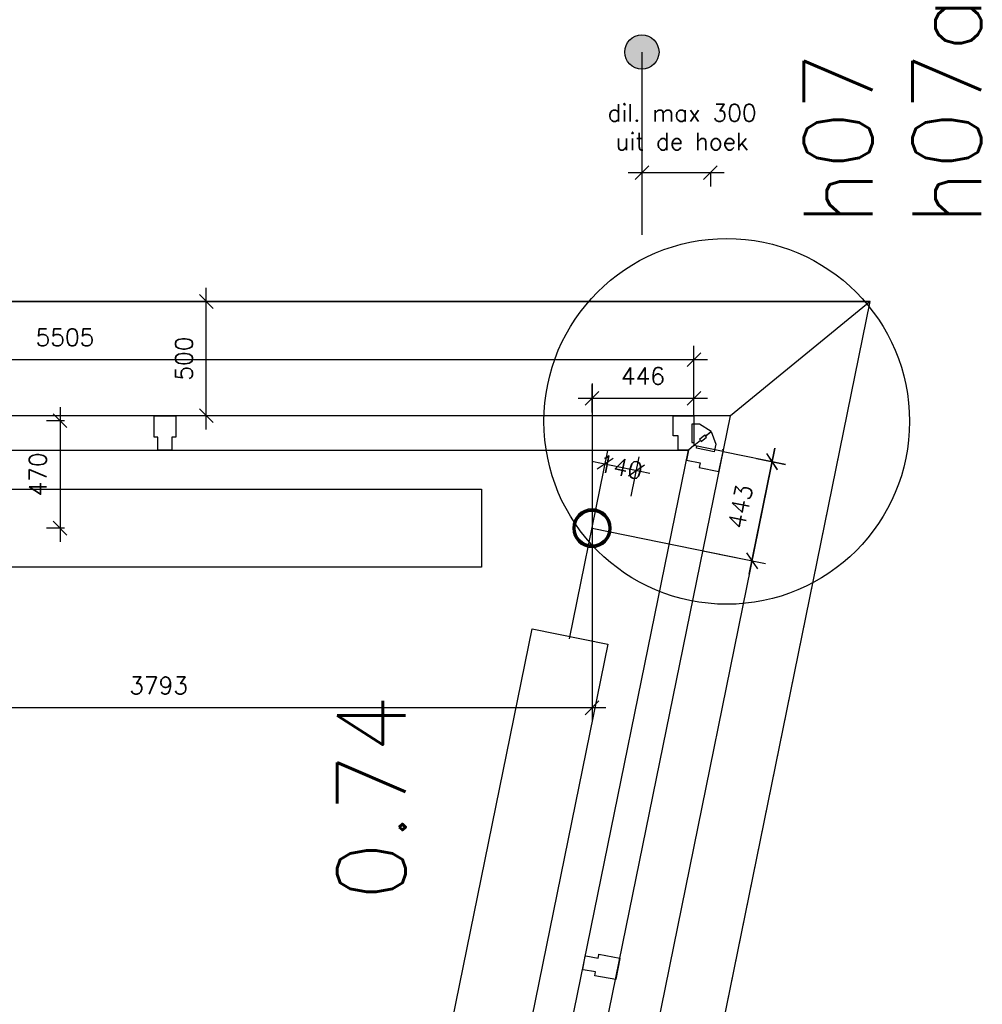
# Model space of a CAD drawing. Extents: x -29284 to 2055880, y -64816 to 121103.
# Tile 120 of 123: x 50088 to 54301, y 90694 to 95001. Entities that reach past the tile are written whole.
import ezdxf

# ---------------------------------------------------------------- set-up
doc = ezdxf.new("R2010")
doc.units = 0
doc.header["$LTSCALE"] = 50
doc.header["$MEASUREMENT"] = 0
doc.header["$PDMODE"] = 3
doc.header["$PDSIZE"] = 0.1
doc.layers.get('0').update_dxf_attribs({"linetype": 'CONTINUOUS'})
doc.layers.get('DEFPOINTS').update_dxf_attribs({"linetype": 'CONTINUOUS'})
for name, color, linetype in [('_DETAILNUMMERS', 4, 'CONTINUOUS'), ('_DETAILNUMMERSTEKST', 4, 'CONTINUOUS'), ('A--A28--_F-2--', 7, 'CONTINUOUS'), ('A--L13A1_VLOEREN', 1, 'CONTINUOUS'), ('A--L21--', 3, 'CONTINUOUS'), ('A--L21A3_BUITENWAND', 3, 'CONTINUOUS'), ('A--L22A2_BINNENWAND', 2, 'CONTINUOUS'), ('A--L28--', 7, 'CONTINUOUS'), ('A--L28--_F-2--', 7, 'CONTINUOUS'), ('A--L31--', 2, 'CONTINUOUS'), ('A--L31--_F-2--', 7, 'CONTINUOUS'), ('A--L32--_F-23-', 2, 'CONTINUOUS'), ('A--M$1A-_F123-', 1, 'CONTINUOUS'), ('A--T$1A-_F123-_RN', 4, 'CONTINUOUS'), ('X--LR---_CP', 7, 'CONTINUOUS')]:
    doc.layers.add(name, color=color, linetype=linetype)
doc.layers.add('bruto vloeroppervlak', color=3, linetype='CONTINUOUS', plot=False)
doc.styles.add('ALFA-0_25', font='ROMANS')
doc.dimstyles.new('STANDARD$0', dxfattribs={"dimscale": 30, "dimtxt": 2.5, "dimasz": 2, "dimexe": 2, "dimexo": 0, "dimgap": 2, "dimtad": 1, "dimdec": 0, "dimzin": 0, "dimdsep": 46, "dimtxsty": 'ALFA-0_25', "dimblk1": 'OBLIQUE', "dimblk2": 'OBLIQUE', "dimsah": 1, "dimcen": -3, "dimdle": 2, "dimclrd": 1, "dimclre": 1, "dimclrt": 2, "dimadec": 0, "dimazin": 0, "dimtfac": 0.666667, "dimtofl": 0, "dimtmove": 2, "dimatfit": 3, "dimldrblk": 'OBLIQUE', "dimfxl": 1, "dimtvp": 0.833333, "dimtolj": 1, "dimtzin": 0, "dimarcsym": 0})

# ---------------------------------------------------------------- blocks, each defined once
blk = doc.blocks.new('Q020656-')
at = {"layer": 'A--A28--_F-2--', "color": 3}
for points in [[(-68.5, 28.4), (-77.7, 32.2), (-52.4, 52.4), (-59.5, 59.5)], [(-52.4, 52.4), (-59.5, 59.5), (-28.4, 68.5), (-32.2, 77.7)], [(-28.4, 68.5), (-32.2, 77.7), (0, 74.2), (0, 84.2)], [(0, 74.2), (0, 84.2), (28.4, 68.5), (32.2, 77.7)], [(28.4, 68.5), (32.2, 77.7), (52.4, 52.4), (59.5, 59.5)], [(52.4, 52.4), (59.5, 59.5), (68.5, 28.4), (77.7, 32.2)], [(-74.2, 0), (-84.2, 0), (-68.5, 28.4), (-77.7, 32.2)], [(-68.5, -28.4), (-77.7, -32.2), (-74.2, 0), (-84.2, 0)], [(68.5, 28.4), (77.7, 32.2), (74.2, 0), (84.2, 0)], [(74.2, 0), (84.2, 0), (68.5, -28.4), (77.7, -32.2)], [(-52.4, -52.4), (-59.5, -59.5), (-68.5, -28.4), (-77.7, -32.2)], [(68.5, -28.4), (77.7, -32.2), (52.4, -52.4), (59.5, -59.5)], [(-28.4, -68.5), (-32.2, -77.7), (-52.4, -52.4), (-59.5, -59.5)], [(0, -74.2), (0, -84.2), (-28.4, -68.5), (-32.2, -77.7)], [(28.4, -68.5), (32.2, -77.7), (0, -74.2), (0, -84.2)], [(52.4, -52.4), (59.5, -59.5), (28.4, -68.5), (32.2, -77.7)]]:
    blk.add_solid(points, dxfattribs=at)
at = {"layer": 'A--L28--_F-2--', "color": 3, "linetype": 'Continuous'}
blk.add_lwpolyline([(0, 84.2, 1), (0, -84.2, 1), (0, 84.2), (0, 74.2, -1), (0, -74.2, -1), (0, 74.2)], format="xyb", close=True, dxfattribs=at)
at = {"layer": 'X--LR---_CP', "color": 4, "linetype": 'Continuous'}
blk.add_point((0, 0), dxfattribs=at)
blk = doc.blocks.new('_OBLIQUE')
at = {"color": 0, "linetype": 'ByBlock'}
blk.add_line((-0.5, -0.5), (0.5, 0.5), dxfattribs=at)
blk = doc.blocks.new('*D255')
at = {"layer": 'A--M$1A-_F123-', "color": 1, "lineweight": -2, "transparency": 16777216}
for p, q in [((52627.2, 92944.9), (52662.1, 93116.5)), ((52591.4, 93069.7), (52846.1, 93017.8)), ((52764.4, 92917), (52799.3, 93088.5))]:
    blk.add_line(p, q, dxfattribs=at)
at = {"layer": 'DEFPOINTS', "color": 0, "transparency": 16777216}
for p in [(52787.3, 93029.7), (52627.2, 92944.9), (52764.4, 92917)]:
    blk.add_point(p, dxfattribs=at)
at = {"layer": 'A--M$1A-_F123-', "color": 1, "lineweight": -2, "transparency": 16777216, "xscale": 60, "yscale": 60, "zscale": 60}
for p, rotation in [((52650.2, 93057.7), 168.4862903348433), ((52787.3, 93029.7), 348.4862903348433)]:
    blk.add_blockref('_OBLIQUE', p, dxfattribs=dict(at, rotation=rotation))
at = {"layer": 'A--M$1A-_F123-', "color": 2, "transparency": 16777216, "insert": (52718.8, 93043.7), "char_height": 75, "attachment_point": 5, "rotation": 348.4863, "style": 'ALFA-0_25'}
blk.add_mtext('\\A1;140', dxfattribs=at)
blk = doc.blocks.new('*D278')
at = {"layer": 'A--M$1A-_F123-', "color": 1, "lineweight": -2, "transparency": 16777216}
for p, q in [((50264.8, 93306.6), (50264.8, 92716.7)), ((50284.6, 93246.6), (50204.8, 93246.6)), ((50284.6, 92776.7), (50204.8, 92776.7))]:
    blk.add_line(p, q, dxfattribs=at)
at = {"layer": 'DEFPOINTS', "color": 0, "transparency": 16777216}
for p in [(50284.6, 93246.6), (50264.8, 92776.7), (50284.6, 92776.7)]:
    blk.add_point(p, dxfattribs=at)
at = {"layer": 'A--M$1A-_F123-', "color": 1, "lineweight": -2, "transparency": 16777216, "xscale": 60, "yscale": 60, "zscale": 60}
for p, rotation in [((50264.8, 93246.6), 90), ((50264.8, 92776.7), 270)]:
    blk.add_blockref('_OBLIQUE', p, dxfattribs=dict(at, rotation=rotation))
at = {"layer": 'A--M$1A-_F123-', "color": 2, "transparency": 16777216, "insert": (50167.3, 93011.6), "char_height": 75, "attachment_point": 5, "rotation": 90, "style": 'ALFA-0_25'}
blk.add_mtext('\\A1;470', dxfattribs=at)
blk = doc.blocks.new('*D517')
at = {"layer": 'A--M$1A-_F123-', "color": 1, "linetype": 'Continuous', "lineweight": -2, "transparency": 16777216}
for p, q in [((52592.9, 93409), (52592.9, 91930.6)), ((48799.5, 92084.8), (48799.5, 91930.6)), ((52652.9, 91990.6), (48739.5, 91990.6))]:
    blk.add_line(p, q, dxfattribs=at)
at = {"layer": 'DEFPOINTS', "color": 0, "linetype": 'Continuous', "transparency": 16777216}
for p in [(52592.9, 93409), (48799.5, 92084.8), (48799.5, 91990.6)]:
    blk.add_point(p, dxfattribs=at)
at = {"layer": 'A--M$1A-_F123-', "color": 1, "linetype": 'Continuous', "lineweight": -2, "transparency": 16777216, "xscale": 60, "yscale": 60, "zscale": 60, "rotation": 180}
blk.add_blockref('_OBLIQUE', (48799.5, 91990.6), dxfattribs=at)
at = {"layer": 'A--M$1A-_F123-', "color": 1, "linetype": 'Continuous', "lineweight": -2, "transparency": 16777216, "xscale": 60, "yscale": 60, "zscale": 60}
blk.add_blockref('_OBLIQUE', (52592.9, 91990.6), dxfattribs=at)
at = {"layer": 'A--M$1A-_F123-', "color": 2, "linetype": 'Continuous', "transparency": 16777216, "insert": (50696.2, 92088.1), "char_height": 75, "attachment_point": 5, "style": 'ALFA-0_25'}
blk.add_mtext('\\A1;3793', dxfattribs=at)
blk = doc.blocks.new('*D635')
at = {"layer": 'A--M$1A-_F123-', "color": 1, "linetype": 'Continuous', "lineweight": -2, "transparency": 16777216}
for p, q in [((52592.9, 93283), (52592.9, 93404.8)), ((53038.6, 93268.5), (53038.6, 93404.8)), ((52532.9, 93344.8), (53098.6, 93344.8))]:
    blk.add_line(p, q, dxfattribs=at)
at = {"layer": 'DEFPOINTS', "color": 0, "linetype": 'Continuous', "transparency": 16777216}
for p in [(53038.6, 93344.8), (52592.9, 93283), (53038.6, 93268.5)]:
    blk.add_point(p, dxfattribs=at)
at = {"layer": 'A--M$1A-_F123-', "color": 1, "linetype": 'Continuous', "lineweight": -2, "transparency": 16777216, "xscale": 60, "yscale": 60, "zscale": 60, "rotation": 180}
blk.add_blockref('_OBLIQUE', (52592.9, 93344.8), dxfattribs=at)
at = {"layer": 'A--M$1A-_F123-', "color": 1, "linetype": 'Continuous', "lineweight": -2, "transparency": 16777216, "xscale": 60, "yscale": 60, "zscale": 60}
blk.add_blockref('_OBLIQUE', (53038.6, 93344.8), dxfattribs=at)
at = {"layer": 'A--M$1A-_F123-', "color": 2, "linetype": 'Continuous', "transparency": 16777216, "insert": (52815.8, 93442.3), "char_height": 75, "attachment_point": 5, "style": 'ALFA-0_25'}
blk.add_mtext('\\A1;446', dxfattribs=at)
blk = doc.blocks.new('DILATATIEVOEG')
at = {"layer": 'A--L21A3_BUITENWAND', "linetype": 'Continuous'}
h = blk.add_hatch(color=256, dxfattribs=at)
edge = h.paths.add_edge_path()
edge.add_arc((-800, 0), 75, 0, 360)
blk.add_line((-800, 0), (0, 0), dxfattribs=at)
blk.add_circle((-800, 0), 75, dxfattribs=at)
at = {"layer": 'X--LR---_CP', "linetype": 'Continuous'}
blk.add_point((0, 0), dxfattribs=at)
blk = doc.blocks.new('*D678')
at = {"layer": 'A--M$1A-_F123-', "color": 1, "linetype": 'Continuous', "lineweight": -2, "transparency": 16777216}
for p, q in [((53171, 94331.6), (52751, 94331.6)), ((52811, 94331.6), (52811, 94271.6)), ((53111, 94331.6), (53111, 94271.6))]:
    blk.add_line(p, q, dxfattribs=at)
at = {"layer": 'DEFPOINTS', "color": 0, "linetype": 'Continuous', "transparency": 16777216}
for p in [(52811, 94331.6, -17), (52811, 94331.6), (53111, 94331.6)]:
    blk.add_point(p, dxfattribs=at)
at = {"layer": 'A--M$1A-_F123-', "color": 1, "linetype": 'Continuous', "lineweight": -2, "transparency": 16777216, "xscale": 60, "yscale": 60, "zscale": 60}
for p, rotation in [((52811, 94331.6), 179.9999999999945), ((53111, 94331.6), 359.9999999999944)]:
    blk.add_blockref('_OBLIQUE', p, dxfattribs=dict(at, rotation=rotation))
at = {"layer": 'A--M$1A-_F123-', "color": 2, "linetype": 'Continuous', "transparency": 16777216, "insert": (52986.7, 94531.1), "char_height": 75, "attachment_point": 5, "style": 'ALFA-0_25'}
blk.add_mtext('\\A1;dil. max 300\\Puit de hoek', dxfattribs=at)
blk = doc.blocks.new('*D782')
at = {"layer": 'A--M$1A-_F123-', "color": 1, "lineweight": -2, "transparency": 16777216}
for p, q in [((50904.4, 93208.6), (50904.4, 93828.4)), ((50904.4, 93768.4), (50844.4, 93768.4)), ((50904.5, 93268.6), (50844.4, 93268.6))]:
    blk.add_line(p, q, dxfattribs=at)
at = {"layer": 'DEFPOINTS', "color": 0, "transparency": 16777216}
for p in [(50904.4, 93768.4), (50904.4, 93768.4), (50904.5, 93268.6)]:
    blk.add_point(p, dxfattribs=at)
at = {"layer": 'A--M$1A-_F123-', "color": 1, "lineweight": -2, "transparency": 16777216, "xscale": 60, "yscale": 60, "zscale": 60}
for p, rotation in [((50904.4, 93768.4), 90), ((50904.4, 93268.6), 270)]:
    blk.add_blockref('_OBLIQUE', p, dxfattribs=dict(at, rotation=rotation))
at = {"layer": 'A--M$1A-_F123-', "color": 2, "transparency": 16777216, "insert": (50806.9, 93518.5), "char_height": 75, "attachment_point": 5, "rotation": 90, "style": 'ALFA-0_25'}
blk.add_mtext('\\A1;500', dxfattribs=at)
blk = doc.blocks.new('*D783')
at = {"layer": 'A--M$1A-_F123-', "color": 1, "lineweight": -2, "transparency": 16777216}
for p, q in [((47534, 93268.6), (47534, 93574.3)), ((53038.6, 93268.6), (53038.6, 93574.3)), ((47474, 93514.3), (53098.6, 93514.3))]:
    blk.add_line(p, q, dxfattribs=at)
at = {"layer": 'DEFPOINTS', "color": 0, "transparency": 16777216}
for p in [(53038.6, 93514.3), (47534, 93268.6), (53038.6, 93268.6)]:
    blk.add_point(p, dxfattribs=at)
at = {"layer": 'A--M$1A-_F123-', "color": 1, "lineweight": -2, "transparency": 16777216, "xscale": 60, "yscale": 60, "zscale": 60, "rotation": 180}
blk.add_blockref('_OBLIQUE', (47534, 93514.3), dxfattribs=at)
at = {"layer": 'A--M$1A-_F123-', "color": 1, "lineweight": -2, "transparency": 16777216, "xscale": 60, "yscale": 60, "zscale": 60}
blk.add_blockref('_OBLIQUE', (53038.6, 93514.3), dxfattribs=at)
at = {"layer": 'A--M$1A-_F123-', "color": 2, "transparency": 16777216, "insert": (50286.3, 93611.8), "char_height": 75, "attachment_point": 5, "style": 'ALFA-0_25'}
blk.add_mtext('\\A1;5505', dxfattribs=at)
blk = doc.blocks.new('*D784')
at = {"layer": 'A--M$1A-_F123-', "color": 1, "lineweight": -2, "transparency": 16777216}
for p, q in [((53393.2, 93126.5), (52270.7, 87614.6)), ((53313.2, 93081.5), (53440, 93055.7)), ((52214.7, 87687.2), (52341.5, 87661.4))]:
    blk.add_line(p, q, dxfattribs=at)
at = {"layer": 'DEFPOINTS', "color": 0, "transparency": 16777216}
for p in [(53313.2, 93081.5), (52214.7, 87687.2), (52282.7, 87673.4)]:
    blk.add_point(p, dxfattribs=at)
at = {"layer": 'A--M$1A-_F123-', "color": 1, "lineweight": -2, "transparency": 16777216, "xscale": 60, "yscale": 60, "zscale": 60}
for p, rotation in [((53381.2, 93067.7), 78.4897498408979), ((52282.7, 87673.4), 258.4897498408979)]:
    blk.add_blockref('_OBLIQUE', p, dxfattribs=dict(at, rotation=rotation))
at = {"layer": 'A--M$1A-_F123-', "color": 2, "transparency": 16777216, "insert": (52736.4, 90390), "char_height": 75, "attachment_point": 5, "rotation": 78.4897, "style": 'ALFA-0_25'}
blk.add_mtext('\\A1;5505', dxfattribs=at)
blk = doc.blocks.new('*D799')
at = {"layer": 'A--M$1A-_F123-', "color": 1, "linetype": 'Continuous', "lineweight": -2, "transparency": 16777216}
for p, q in [((53166.4, 93112), (53440.1, 93056.3)), ((53280.9, 92575.3), (53393.3, 93127)), ((53077.9, 92677.9), (53351.7, 92622.2))]:
    blk.add_line(p, q, dxfattribs=at)
at = {"layer": 'DEFPOINTS', "color": 0, "linetype": 'Continuous', "transparency": 16777216}
for p in [(53166.4, 93112), (53381.3, 93068.2), (53077.9, 92677.9)]:
    blk.add_point(p, dxfattribs=at)
at = {"layer": 'A--M$1A-_F123-', "color": 1, "linetype": 'Continuous', "lineweight": -2, "transparency": 16777216, "xscale": 60, "yscale": 60, "zscale": 60}
for p, rotation in [((53381.3, 93068.2), 78.48658935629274), ((53292.9, 92634.1), 258.4865893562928)]:
    blk.add_blockref('_OBLIQUE', p, dxfattribs=dict(at, rotation=rotation))
at = {"layer": 'A--M$1A-_F123-', "color": 2, "linetype": 'Continuous', "transparency": 16777216, "insert": (53241.6, 92870.6), "char_height": 75, "attachment_point": 5, "rotation": 78.4866, "style": 'ALFA-0_25'}
blk.add_mtext('\\A1;443', dxfattribs=at)

msp = doc.modelspace()

# ---------------------------------------------------------------- linework, layer by layer
at = {"layer": '_DETAILNUMMERS'}
msp.add_circle((53182.5, 93243.8), 800, dxfattribs=at)
at = {"layer": 'A--L13A1_VLOEREN'}
for points in [[(47753.7, 92946.7), (52108.8, 92946.7), (52108.8, 92606.7), (47753.7, 92606.7)], [(52661.9, 92268.5), (51790.2, 87989), (51458.9, 88056.5), (52330.6, 92336)]]:
    msp.add_lwpolyline(points, close=True, dxfattribs=at)
at = {"layer": 'A--L22A2_BINNENWAND'}
for p, q in [((47507.2, 93768.2), (53810.8, 93768.6)), ((52500.3, 87335), (53810.8, 93768.6)), ((53810.8, 93768.6), (53198.2, 93268.5))]:
    msp.add_line(p, q, dxfattribs=at)
at = {"layer": 'A--L31--', "color": 2}
for p, q in [((53198.2, 93268.5), (47631.4, 93268.6)), ((52084.6, 87801.5), (53198.2, 93268.5)), ((47610.4, 93118.6), (53014.6, 93118.6)), ((51937, 87828.5), (53014.6, 93118.6))]:
    msp.add_line(p, q, dxfattribs=at)
at = {"layer": 'A--L31--'}
for points in [[(53067.6, 93161.7), (53063.9, 93166.2), (53086.8, 93184.9), (53090.5, 93180.4), (53114.9, 93200.3), (53063.8, 93231), (53029.8, 93231), (53029.8, 93152), (53038.8, 93152), (53038.8, 93138.3)], [(53067.1, 93161.4), (53071.1, 93156.6), (53093.9, 93175.3), (53090, 93180.1), (53114.4, 93200), (53134.4, 93144.2), (53127.7, 93110.9), (53050.2, 93126.6), (53052, 93135.5), (53038.6, 93138.2)]]:
    msp.add_lwpolyline(points, close=True, dxfattribs=at)
at = {"layer": 'A--L31--_F-2--', "color": 2, "linetype": 'Continuous'}
for points in [[(53038.6, 93268.5), (53038.6, 93138.2), (53014.6, 93118.6), (52969.6, 93118.6), (52969.6, 93180.5), (52948.6, 93180.5), (52948.6, 93268.5)], [(53166.4, 93112.2), (53038.6, 93138.2), (53014.6, 93118.6), (53005.7, 93074.5), (53066.4, 93062.1), (53062.2, 93041.5), (53148.4, 93024)]]:
    msp.add_lwpolyline(points, close=True, dxfattribs=at)
at = {"layer": 'A--L32--_F-23-'}
for points in [[(50678.2, 93268.6), (50769.2, 93268.6), (50771.2, 93268.6), (50771.2, 93174.8), (50771.2, 93174.8), (50754.2, 93174.8), (50754.2, 93120.6), (50752.2, 93118.6), (50695.2, 93118.6), (50693.2, 93120.6), (50693.2, 93174.8), (50678.2, 93174.8), (50676.2, 93174.8), (50676.2, 93268.6)], [(52714.5, 90893.8), (52697.6, 90803.9), (52697.2, 90801.9), (52604.9, 90818.3), (52604.9, 90818.3), (52607.9, 90835), (52553.7, 90845), (52552.1, 90847.3), (52563.1, 90903.7), (52565.5, 90905.3), (52619.6, 90895.4), (52622.2, 90910.2), (52622.6, 90912.2), (52714.9, 90895.8)]]:
    msp.add_lwpolyline(points, close=True, dxfattribs=at)
at = {"layer": 'A--M$1A-_F123-'}
msp.add_line((52494.2, 92292), (52644.5, 93030.1), dxfattribs=at)
at = {"layer": 'A--M$1A-_F123-', "linetype": 'Continuous'}
msp.add_line((52592.9, 92776.7), (53266.6, 92639.5), dxfattribs=at)
at = {"layer": 'bruto vloeroppervlak', "linetype": 'Continuous'}
msp.add_lwpolyline([(46059.3, 56636), (46059.3, 66709.9), (46059.3, 66771.4, 0.301613), (51591.1, 72629.8), (52913.5, 79171.8), (52352.7, 79285.2), (52253.2, 78801.3), (50331.4, 79192.8), (50306.4, 79197.9), (51975.7, 87442.1), (52500.4, 87335.2), (52556, 87608.5), (53810.8, 93768.6), (47238.7, 93768.6), (47238.7, 93753.2), (47220.4, 93753.2), (47098.4, 93396.5), (47097.1, 93392.8, 0.09514), (40463, 94451.7), (30665.4, 94453.8)], format="xyb", dxfattribs=at)
at = {"layer": 'X--LR---_CP'}
for p in [(53043.1, 93268.5), (53043.1, 93268.5), (53043.1, 93268.5), (53163.1, 93121.3), (53163.1, 93121.3), (53163.1, 93121.3)]:
    msp.add_point(p, dxfattribs=at)

# ---------------------------------------------------------------- block references
at = {"layer": 'A--L21--', "color": 1, "rotation": 270}
msp.add_blockref('DILATATIEVOEG', (52811, 94059.9), dxfattribs=at)
at = {"layer": 'A--L28--'}
msp.add_blockref('Q020656-', (52592.9, 92776.7), dxfattribs=at)

# ---------------------------------------------------------------- texts
at = {"layer": '_DETAILNUMMERSTEKST', "style": 'ALFA-0_25'}
for s, p in [('h07a', (54295.5, 94100.9)), ('h07', (53819.8, 94100.9))]:
    msp.add_text(s, height=300, rotation=90, dxfattribs=at).set_placement(p)
at = {"layer": 'A--T$1A-_F123-_RN', "style": 'ALFA-0_25'}
msp.add_text('0.74', height=300, rotation=90, dxfattribs=at).set_placement((51777.1, 91147.6))

# ---------------------------------------------------------------- dimensions: what is measured, and where the dimension line sits
at = {"layer": 'A--M$1A-_F123-', "linetype": 'Continuous'}
dim = msp.add_linear_dim(base=(52811, 94331.6), p1=(53111, 94331.6), p2=(52811, 94331.6, -17), angle=180, text='dil. max <>\\Puit de hoek', dimstyle='STANDARD$0', dxfattribs=at)
dim.commit()
dim.dimension.update_dxf_attribs({"geometry": '*D678', "text_midpoint": (52986.7, 94531.1), "dimtype": 161})
at = {"layer": 'A--M$1A-_F123-'}
for base, p1, p2, picture, middle in [((50904.4, 93768.4), (50904.5, 93268.6), (50904.4, 93768.4), '*D782', (50806.9, 93518.5)), ((50264.8, 92776.7), (50284.6, 93246.6), (50284.6, 92776.7), '*D278', (50167.3, 93011.6))]:
    dim = msp.add_linear_dim(base=base, p1=p1, p2=p2, angle=90, dimstyle='STANDARD$0', dxfattribs=at)
    dim.commit()
    dim.dimension.update_dxf_attribs({"geometry": picture, "text_midpoint": middle})
dim = msp.add_linear_dim(base=(53038.6, 93514.3), p1=(47534, 93268.6), p2=(53038.6, 93268.6), dimstyle='STANDARD$0', dxfattribs=at)
dim.commit()
dim.dimension.update_dxf_attribs({"geometry": '*D783', "text_midpoint": (50286.3, 93611.8)})
at = {"layer": 'A--M$1A-_F123-', "linetype": 'Continuous'}
for base, p1, p2, picture, middle in [((53038.6, 93344.8), (52592.9, 93283), (53038.6, 93268.5), '*D635', (52815.8, 93442.3)), ((48799.5, 91990.6), (52592.9, 93409), (48799.5, 92084.8), '*D517', (50696.2, 92088.1))]:
    dim = msp.add_linear_dim(base=base, p1=p1, p2=p2, dimstyle='STANDARD$0', dxfattribs=at)
    dim.commit()
    dim.dimension.update_dxf_attribs({"geometry": picture, "text_midpoint": middle})
at = {"layer": 'A--M$1A-_F123-'}
dim = msp.add_aligned_dim(p1=(53313.2, 93081.5), p2=(52214.7, 87687.2), distance=69.4, dimstyle='STANDARD$0', dxfattribs=at)
dim.commit()
dim.dimension.update_dxf_attribs({"geometry": '*D784', "text_midpoint": (52736.4, 90390)})
dim = msp.add_linear_dim(base=(52787.3, 93029.7), p1=(52627.2, 92944.9), p2=(52764.4, 92917), angle=348.4863, dimstyle='STANDARD$0', dxfattribs=at)
dim.commit()
dim.dimension.update_dxf_attribs({"geometry": '*D255', "text_midpoint": (52718.8, 93043.7), "dimtype": 161})
at = {"layer": 'A--M$1A-_F123-', "linetype": 'Continuous'}
dim = msp.add_aligned_dim(p1=(53077.9, 92677.9), p2=(53166.4, 93112), distance=-219.4, dimstyle='STANDARD$0', dxfattribs=at)
dim.commit()
dim.dimension.update_dxf_attribs({"geometry": '*D799', "text_midpoint": (53241.6, 92870.6)})

doc.saveas('drawing.dxf')
